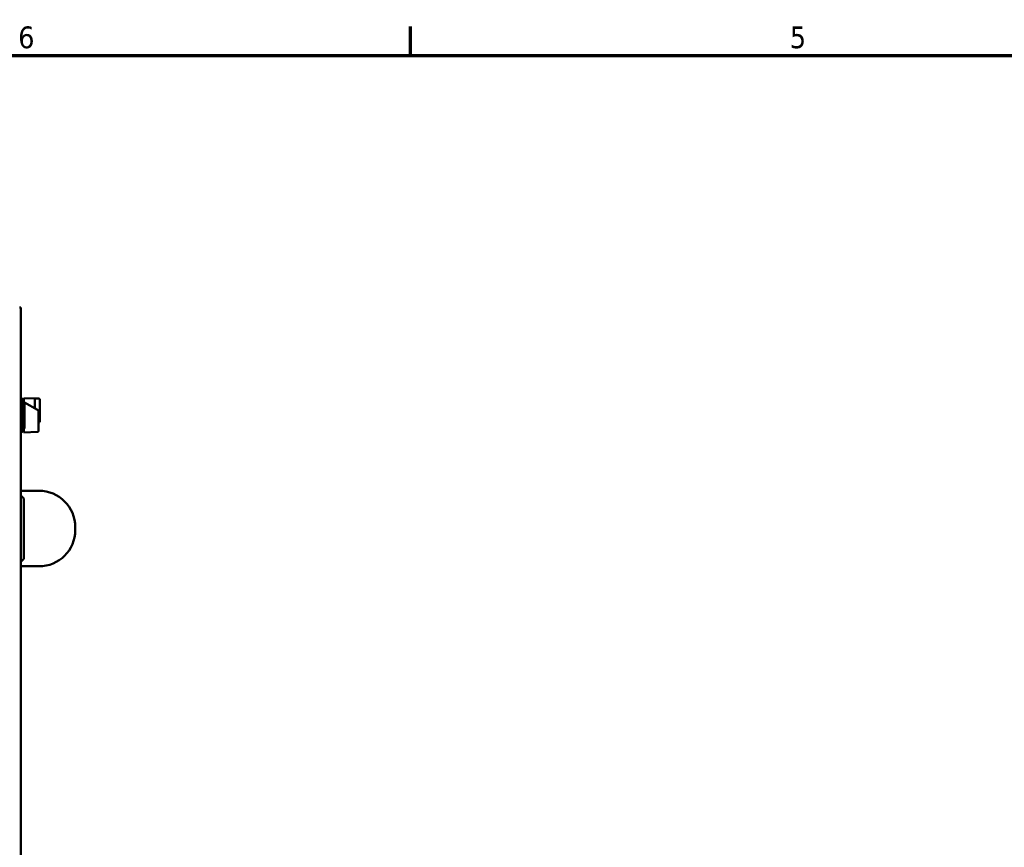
# Model space of a CAD drawing. Header units: inches. Extents: x 1 to 203, y 4 to 128.
# Tile 113 of 132: x 64 to 96, y 100 to 127. Entities that reach past the tile are written whole.
import ezdxf

# ---------------------------------------------------------------- set-up
doc = ezdxf.new("R2010")
doc.units = ezdxf.units.IN
doc.header["$LTSCALE"] = 6
doc.header["$MEASUREMENT"] = 0
doc.layers.add('Border (ANSI)', color=7, linetype='Continuous', lineweight=70)
doc.layers.add('Visible (ANSI)', color=7, linetype='Continuous', lineweight=50)
doc.styles.add('Note Text (ANSI)', font='tahoma.ttf')

# ---------------------------------------------------------------- blocks, each defined once
blk = doc.blocks.new('Borders Default Border')
at = {"layer": 'Border (ANSI)'}
blk.add_line((12.75, 21), (12.75, 21.16), dxfattribs=at)
at = {"layer": 'Border (ANSI)', "flags": 128}
blk.add_lwpolyline([(0.5, 1), (0.5, 21), (33.5, 21), (33.5, 1), (0.5, 1)], dxfattribs=at)
at = {"layer": 'Border (ANSI)', "char_height": 0.12, "attachment_point": 7, "style": 'Note Text (ANSI)'}
for s, insert in [('6', (10.5867, 21.0375)), ('5', (14.8399, 21.0375))]:
    blk.add_mtext(s, dxfattribs=dict(at, insert=insert))

msp = doc.modelspace()

# ---------------------------------------------------------------- linework, layer by layer
at = {"layer": 'Visible (ANSI)'}
for p, q in [((63.5666, 117.6526), (63.6088, 117.6526)), ((63.6088, 45.4028), (63.6088, 117.6526)), ((63.6676, 114.634), (63.6088, 114.636)), ((63.6676, 113.5463), (63.6676, 114.634)), ((63.6834, 114.6172), (63.6676, 114.634)), ((63.707, 114.6571), (63.707, 114.531)), ((63.707, 114.6571), (64.0731, 114.6453)), ((64.0731, 114.3142), (64.0731, 114.6453)), ((64.0771, 114.5233), (64.0771, 114.6414)), ((64.1952, 114.6414), (64.0771, 114.6414)), ((63.6834, 113.5632), (63.6834, 114.6172)), ((63.707, 114.5508), (63.6834, 114.5508)), ((63.7089, 114.5245), (63.707, 114.5256)), ((63.707, 114.5256), (63.707, 114.5245)), ((63.707, 114.5245), (63.7089, 114.5245)), ((63.7306, 114.5312), (63.7306, 113.6551)), ((64.1571, 114.2657), (63.7306, 114.5119)), ((64.0771, 114.6177), (64.0731, 114.6177)), ((64.0771, 114.5233), (64.0771, 114.3119)), ((64.2345, 114.602), (64.2345, 114.5233)), ((64.2345, 114.5233), (64.2345, 113.9642)), ((64.1571, 114.2657), (64.1906, 114.2464)), ((64.1906, 113.9642), (64.1906, 114.2464)), ((63.707, 113.6554), (63.707, 113.5232)), ((64.1952, 113.9008), (64.1952, 113.6768)), ((64.1952, 113.5771), (64.1952, 113.6768)), ((64.2345, 113.9642), (64.2345, 113.8855)), ((63.6676, 113.5463), (63.6088, 113.5444)), ((63.6834, 113.5632), (63.6676, 113.5463)), ((63.707, 113.6296), (63.6834, 113.6296)), ((64.1571, 113.5378), (63.707, 113.5232)), ((63.6088, 111.5902), (64.2078, 111.5902)), ((63.7078, 111.3402), (63.6088, 111.4392)), ((63.7078, 111.3402), (63.7078, 109.3402)), ((65.4078, 110.3902), (65.4078, 110.2902)), ((63.7078, 109.3402), (63.6088, 109.2412)), ((63.6088, 109.0902), (64.2078, 109.0902))]:
    msp.add_line(p, q, dxfattribs=at)
for centre, radius, start, end in [((64.1952, 114.602), 0.0394, 0, 90), ((64.1952, 113.8855), 0.0394, 270, 0), ((64.2078, 110.3902), 1.2, 0, 90), ((64.2078, 110.2902), 1.2, 270, 0)]:
    msp.add_arc(centre, radius, start, end, dxfattribs=at)
for points, knots in [([(63.7306, 114.5312), (63.7267, 114.5312), (63.7227, 114.5312), (63.7149, 114.5311), (63.7109, 114.531), (63.707, 114.531)], [-0.060040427, -0.060040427, -0.060040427, -0.060040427, -0.030020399, -0.030020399, -0.000001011, -0.000001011, -0.000001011, -0.000001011]), ([(63.707, 113.6554), (63.7109, 113.6553), (63.7149, 113.6553), (63.7227, 113.6552), (63.7267, 113.6551), (63.7306, 113.6551)], [-0.060039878, -0.060039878, -0.060039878, -0.060039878, -0.030020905, -0.030020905, -0.000001, -0.000001, -0.000001, -0.000001]), ([(64.1906, 113.9642), (64.1906, 113.9525), (64.1917, 113.9399), (64.1941, 113.9184), (64.1952, 113.9091), (64.1952, 113.9008)], [0.34662963, 0.34662963, 0.34662963, 0.34662963, 0.4359606, 0.4359606, 0.50902356, 0.50902356, 0.50902356, 0.50902356]), ([(64.1952, 113.5771), (64.1952, 113.5747), (64.195, 113.5723), (64.1937, 113.5658), (64.1923, 113.5618), (64.1883, 113.5545), (64.1857, 113.5512), (64.1796, 113.5455), (64.1761, 113.5431), (64.1676, 113.5392), (64.1623, 113.5379), (64.1571, 113.5378)], [0, 0, 0, 0, 0.0184322, 0.0184322, 0.05006489, 0.05006489, 0.08169756, 0.08169756, 0.11333024, 0.11333024, 0.15315984, 0.15315984, 0.15315984, 0.15315984])]:
    msp.add_open_spline(points, degree=3, knots=knots, dxfattribs=at)

# ---------------------------------------------------------------- block references
at = {"xscale": 6, "yscale": 6, "zscale": 6}
msp.add_blockref('Borders Default Border', (0, 0), dxfattribs=at)

doc.saveas('drawing.dxf')
